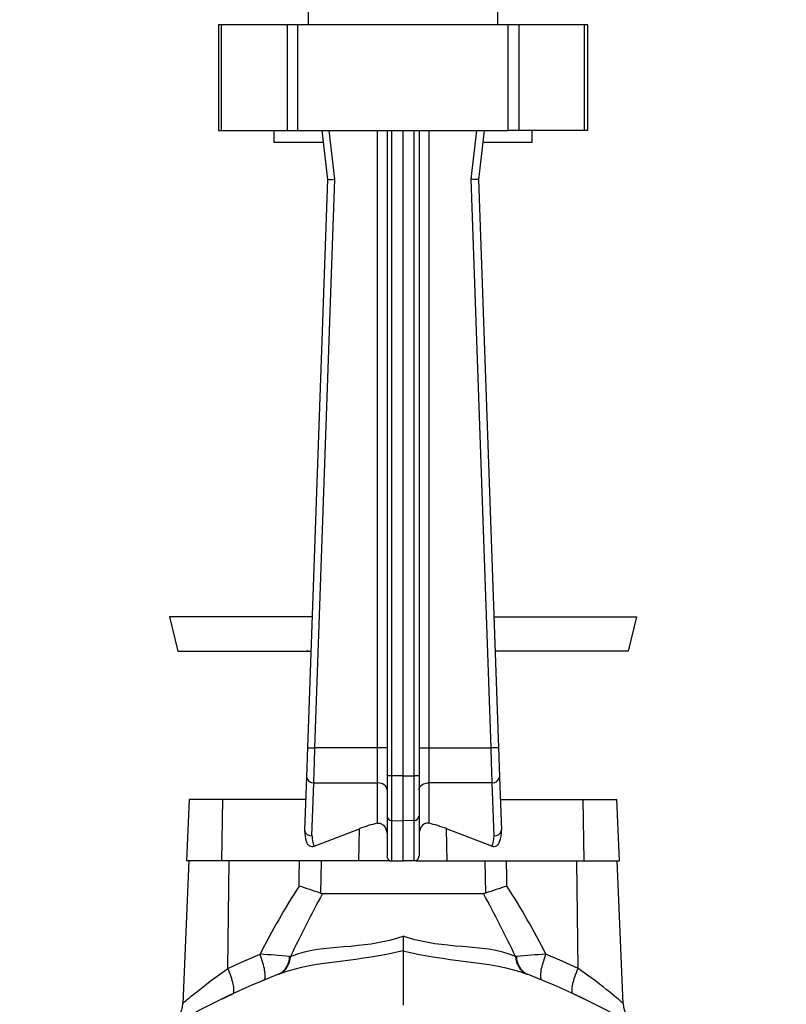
# Model space of a CAD drawing. Extents: x -4 to 1411, y -90 to 1805.
# Tile 8 of 9: x 1044 to 1355, y 1097 to 1497. Entities that reach past the tile are written whole.
import ezdxf

# ---------------------------------------------------------------- set-up
doc = ezdxf.new("R2010")
doc.units = 0
doc.layers.get('0').update_dxf_attribs({"linetype": 'CONTINUOUS'})

msp = doc.modelspace()

# ---------------------------------------------------------------- linework, layer by layer
at = {"color": 7, "linetype": 'CONTINUOUS'}
for p, q in [((1161.1, 1509.09), (1161.1, 1495.09)), ((1238.1, 1495.09), (1238.1, 1509.09)), ((1124.6, 1495.09), (1124.6, 1452.09)), ((1124.6, 1495.09), (1125.85, 1495.09)), ((1125.85, 1495.09), (1152.5, 1495.09)), ((1125.85, 1452.09), (1125.85, 1495.09)), ((1152.5, 1495.09), (1156.8, 1495.09)), ((1152.5, 1495.09), (1152.5, 1452.09)), ((1156.8, 1495.09), (1242.39, 1495.09)), ((1156.8, 1452.09), (1156.8, 1495.09)), ((1242.39, 1495.09), (1246.69, 1495.09)), ((1242.39, 1452.09), (1242.39, 1495.09)), ((1246.69, 1495.09), (1273.34, 1495.09)), ((1246.69, 1495.09), (1246.69, 1452.09)), ((1273.34, 1495.09), (1274.6, 1495.09)), ((1273.34, 1452.09), (1273.34, 1495.09)), ((1274.6, 1495.09), (1274.6, 1452.09)), ((1124.6, 1452.09), (1125.85, 1452.09)), ((1125.85, 1452.09), (1152.5, 1452.09)), ((1147.1, 1452.09), (1147.1, 1447.09)), ((1152.5, 1452.09), (1156.8, 1452.09)), ((1156.8, 1452.09), (1242.39, 1452.09)), ((1166.6, 1452.09), (1168.89, 1432.09)), ((1171.9, 1432.21), (1169.62, 1452.09)), ((1189.1, 1452.09), (1189.1, 1200.99)), ((1193.1, 1452.09), (1193.1, 1189.59)), ((1195.03, 1189.68), (1195.03, 1452.09)), ((1199.6, 1189.59), (1199.6, 1452.09)), ((1204.17, 1189.68), (1204.17, 1452.09)), ((1206.1, 1452.09), (1206.1, 1189.59)), ((1210.1, 1452.09), (1210.1, 1200.99)), ((1227.29, 1432.21), (1229.58, 1452.09)), ((1232.6, 1452.09), (1230.3, 1432.09)), ((1246.69, 1452.09), (1242.39, 1452.09)), ((1273.34, 1452.09), (1246.69, 1452.09)), ((1252.1, 1447.09), (1252.1, 1452.09)), ((1274.6, 1452.09), (1273.34, 1452.09)), ((1167.17, 1447.09), (1147.1, 1447.09)), ((1252.1, 1447.09), (1232.02, 1447.09)), ((1168.89, 1432.09), (1160.78, 1201.09)), ((1163.78, 1200.99), (1171.9, 1432.21)), ((1235.41, 1200.99), (1227.29, 1432.21)), ((1230.3, 1432.09), (1238.41, 1201.09)), ((1104.67, 1254.33), (1108.04, 1240.33)), ((1162.65, 1254.33), (1104.67, 1254.33)), ((1236.54, 1254.33), (1294.52, 1254.33)), ((1294.52, 1254.33), (1291.16, 1240.33)), ((1108.04, 1240.33), (1162.16, 1240.33)), ((1291.16, 1240.33), (1237.03, 1240.33)), ((1189.1, 1200.99), (1163.78, 1200.99)), ((1189.1, 1200.99), (1189.1, 1186.85)), ((1193.1, 1200.99), (1189.1, 1200.99)), ((1206.1, 1200.99), (1210.1, 1200.99)), ((1210.1, 1200.99), (1210.1, 1186.85)), ((1210.1, 1200.99), (1235.41, 1200.99)), ((1160.36, 1189.07), (1159.6, 1167.51)), ((1193.1, 1189.59), (1193.1, 1173.23)), ((1199.6, 1189.59), (1195.03, 1189.68)), ((1199.6, 1189.59), (1204.17, 1189.68)), ((1199.6, 1171.4), (1199.6, 1189.59)), ((1206.1, 1189.59), (1206.1, 1173.23)), ((1238.83, 1189.07), (1239.59, 1167.51)), ((1162.6, 1165.28), (1163.36, 1186.85)), ((1163.36, 1186.85), (1189.1, 1186.85)), ((1189.1, 1186.85), (1189.1, 1170.35)), ((1235.83, 1186.85), (1210.1, 1186.85)), ((1210.1, 1186.85), (1210.1, 1170.35)), ((1236.59, 1165.28), (1235.83, 1186.85)), ((1112.69, 1180.09), (1111.6, 1155.09)), ((1126.34, 1180.09), (1112.69, 1180.09)), ((1125.93, 1155.09), (1126.34, 1180.09)), ((1160.04, 1180.09), (1126.34, 1180.09)), ((1239.15, 1180.09), (1272.85, 1180.09)), ((1272.85, 1180.09), (1286.5, 1180.09)), ((1273.26, 1155.09), (1272.85, 1180.09)), ((1287.6, 1155.09), (1286.5, 1180.09)), ((1193.1, 1173.23), (1193.1, 1157.01)), ((1206.1, 1173.23), (1206.1, 1157.01)), ((1195.03, 1171.49), (1199.6, 1171.4)), ((1195.03, 1155.09), (1195.03, 1171.49)), ((1204.17, 1171.49), (1199.6, 1171.4)), ((1199.6, 1155.09), (1199.6, 1171.4)), ((1204.17, 1155.09), (1204.17, 1171.49)), ((1163.51, 1161.02), (1181.91, 1168.17)), ((1181.69, 1155.09), (1181.91, 1168.17)), ((1235.68, 1161.02), (1217.28, 1168.17)), ((1217.5, 1155.09), (1217.28, 1168.17)), ((1112.6, 1155.09), (1110.07, 1097.14)), ((1125.93, 1155.09), (1111.6, 1155.09)), ((1181.69, 1155.09), (1125.93, 1155.09)), ((1128.41, 1111.35), (1128.9, 1155.09)), ((1166.38, 1155.09), (1166.05, 1141.91)), ((1194.18, 1155.09), (1181.69, 1155.09)), ((1194.18, 1155.09), (1195.03, 1155.09)), ((1195.03, 1155.09), (1199.6, 1155.09)), ((1204.17, 1155.09), (1199.6, 1155.09)), ((1205.01, 1155.09), (1204.17, 1155.09)), ((1205.01, 1155.09), (1217.5, 1155.09)), ((1217.5, 1155.09), (1273.26, 1155.09)), ((1232.82, 1155.09), (1233.14, 1141.91)), ((1270.78, 1111.35), (1270.29, 1155.09)), ((1273.26, 1155.09), (1287.6, 1155.09)), ((1289.13, 1097.14), (1286.6, 1155.09)), ((1166.89, 1141.77), (1232.3, 1141.77)), ((1199.6, 1124.43), (1199.6, 1118.54)), ((1199.6, 1118.54), (1199.6, 1096.38)), ((1153.47, 1116.19), (1153.89, 1116.14)), ((1245.72, 1116.19), (1245.3, 1116.14)), ((1149.27, 1109.06), (1149.05, 1108.97)), ((1249.92, 1109.06), (1250.14, 1108.97))]:
    msp.add_line(p, q, dxfattribs=at)
for points in [[(1168.89, 1432.09), (1168.93, 1432.09), (1169.04, 1432.09), (1169.22, 1432.1), (1169.47, 1432.11), (1169.77, 1432.12), (1170.13, 1432.14), (1170.53, 1432.15), (1170.97, 1432.17), (1171.43, 1432.19), (1171.9, 1432.21)], [(1230.3, 1432.09), (1230.26, 1432.09), (1230.15, 1432.09), (1229.97, 1432.1), (1229.72, 1432.11), (1229.42, 1432.12), (1229.06, 1432.14), (1228.66, 1432.15), (1228.22, 1432.17), (1227.76, 1432.19), (1227.29, 1432.21)], [(1160.78, 1201.09), (1160.74, 1199.98), (1160.7, 1198.87), (1160.67, 1197.78), (1160.63, 1196.69), (1160.59, 1195.63), (1160.55, 1194.59), (1160.52, 1193.58), (1160.48, 1192.59), (1160.45, 1191.65), (1160.42, 1190.74), (1160.39, 1189.89), (1160.36, 1189.07)], [(1160.78, 1201.09), (1160.82, 1201.09), (1160.93, 1201.09), (1161.11, 1201.08), (1161.35, 1201.07), (1161.66, 1201.06), (1162.02, 1201.05), (1162.42, 1201.04), (1162.85, 1201.02), (1163.31, 1201.01), (1163.78, 1200.99)], [(1163.36, 1186.85), (1163.38, 1187.73), (1163.41, 1188.65), (1163.44, 1189.63), (1163.47, 1190.64), (1163.5, 1191.69), (1163.54, 1192.78), (1163.57, 1193.9), (1163.6, 1195.04), (1163.64, 1196.2), (1163.67, 1197.38), (1163.71, 1198.58), (1163.74, 1199.78), (1163.78, 1200.99)], [(1238.41, 1201.09), (1238.37, 1201.09), (1238.26, 1201.09), (1238.08, 1201.08), (1237.84, 1201.07), (1237.53, 1201.06), (1237.17, 1201.05), (1236.77, 1201.04), (1236.34, 1201.02), (1235.88, 1201.01), (1235.41, 1200.99)], [(1235.83, 1186.85), (1235.81, 1187.73), (1235.78, 1188.65), (1235.75, 1189.63), (1235.72, 1190.64), (1235.69, 1191.69), (1235.66, 1192.78), (1235.62, 1193.9), (1235.59, 1195.04), (1235.55, 1196.2), (1235.52, 1197.38), (1235.48, 1198.58), (1235.45, 1199.78), (1235.41, 1200.99)], [(1238.41, 1201.09), (1238.45, 1199.98), (1238.49, 1198.87), (1238.53, 1197.78), (1238.56, 1196.69), (1238.6, 1195.63), (1238.64, 1194.59), (1238.67, 1193.58), (1238.71, 1192.59), (1238.74, 1191.65), (1238.77, 1190.74), (1238.8, 1189.89), (1238.83, 1189.07)], [(1195.03, 1171.49), (1195.02, 1172.13), (1195.02, 1172.83), (1195.02, 1173.59), (1195.02, 1174.4), (1195.02, 1175.27), (1195.02, 1176.18), (1195.01, 1177.14), (1195.01, 1178.15), (1195.01, 1179.19), (1195.01, 1180.27), (1195.01, 1181.38), (1195.02, 1182.52), (1195.02, 1183.68), (1195.02, 1184.86), (1195.02, 1186.05), (1195.02, 1187.26), (1195.02, 1188.47), (1195.03, 1189.68)], [(1204.17, 1171.49), (1204.17, 1172.13), (1204.17, 1172.83), (1204.17, 1173.59), (1204.17, 1174.4), (1204.17, 1175.27), (1204.18, 1176.18), (1204.18, 1177.14), (1204.18, 1178.15), (1204.18, 1179.19), (1204.18, 1180.27), (1204.18, 1181.38), (1204.18, 1182.52), (1204.17, 1183.68), (1204.17, 1184.86), (1204.17, 1186.05), (1204.17, 1187.26), (1204.17, 1188.47), (1204.17, 1189.68)], [(1193.1, 1184.02), (1193.05, 1184.42), (1192.93, 1184.81), (1192.73, 1185.19), (1192.46, 1185.55), (1192.12, 1185.87), (1191.72, 1186.16), (1191.26, 1186.4), (1190.76, 1186.59), (1190.22, 1186.73), (1189.66, 1186.82), (1189.1, 1186.85)], [(1206.1, 1184.02), (1206.14, 1184.42), (1206.26, 1184.81), (1206.46, 1185.19), (1206.73, 1185.55), (1207.07, 1185.87), (1207.48, 1186.16), (1207.93, 1186.4), (1208.43, 1186.59), (1208.97, 1186.73), (1209.53, 1186.82), (1210.1, 1186.85)], [(1189.1, 1170.35), (1189.55, 1170.41), (1190.03, 1170.39), (1190.48, 1170.29), (1190.92, 1170.11), (1191.31, 1169.87), (1191.67, 1169.57), (1192.1, 1169.07), (1192.46, 1168.48), (1192.81, 1167.62), (1193.02, 1166.69), (1193.1, 1165.64)], [(1210.1, 1170.35), (1209.64, 1170.41), (1209.16, 1170.39), (1208.71, 1170.29), (1208.27, 1170.11), (1207.88, 1169.87), (1207.52, 1169.57), (1207.09, 1169.07), (1206.73, 1168.48), (1206.39, 1167.62), (1206.17, 1166.69), (1206.1, 1165.64)], [(1157.34, 1144.84), (1157.43, 1148.5), (1157.57, 1155.09)], [(1241.85, 1144.84), (1241.77, 1148.5), (1241.62, 1155.09)], [(1166.05, 1141.91), (1166.46, 1141.8), (1166.89, 1141.77)], [(1233.14, 1141.91), (1232.73, 1141.8), (1232.3, 1141.77)], [(1153.89, 1116.14), (1156.39, 1117.13), (1159.03, 1117.94), (1161.8, 1118.6), (1164.69, 1119.12), (1167.26, 1119.47), (1169.93, 1119.75), (1172.68, 1119.99), (1175.51, 1120.22), (1178.4, 1120.46), (1181.35, 1120.74), (1183.99, 1121.03), (1186.66, 1121.4), (1189.36, 1121.84), (1192.06, 1122.38), (1194.73, 1123.01), (1197.48, 1123.77), (1199.6, 1124.43)], [(1245.3, 1116.14), (1242.81, 1117.13), (1240.17, 1117.94), (1237.39, 1118.6), (1234.5, 1119.12), (1231.93, 1119.47), (1229.26, 1119.75), (1226.51, 1119.99), (1223.68, 1120.22), (1220.79, 1120.46), (1217.84, 1120.74), (1215.2, 1121.03), (1212.53, 1121.4), (1209.83, 1121.84), (1207.14, 1122.38), (1204.46, 1123.01), (1201.71, 1123.77), (1199.6, 1124.43)], [(1128.41, 1111.35), (1134.91, 1114.29), (1141.48, 1117.09)], [(1142.96, 1106.53), (1143.15, 1106.64), (1143.3, 1106.83), (1143.42, 1107.08), (1143.51, 1107.4), (1143.57, 1107.79), (1143.59, 1108.24), (1143.59, 1108.74), (1143.54, 1109.31), (1143.47, 1109.92), (1143.36, 1110.59), (1143.23, 1111.29), (1143.06, 1112.04), (1142.86, 1112.83), (1142.63, 1113.64), (1142.38, 1114.48), (1142.1, 1115.34), (1141.8, 1116.21), (1141.48, 1117.09)], [(1199.6, 1118.54), (1199.01, 1118.4), (1195.96, 1117.7), (1192.89, 1117.07), (1189.82, 1116.49), (1186.69, 1115.96), (1183.57, 1115.48), (1180.47, 1115.04), (1177.22, 1114.61), (1174.01, 1114.21), (1170.85, 1113.8), (1167.68, 1113.36), (1164.59, 1112.89), (1161.56, 1112.37), (1158.34, 1111.72), (1155.23, 1110.97), (1152.19, 1110.09), (1149.27, 1109.06)], [(1199.6, 1118.54), (1200.18, 1118.4), (1203.24, 1117.7), (1206.3, 1117.07), (1209.37, 1116.49), (1212.5, 1115.96), (1215.62, 1115.48), (1218.72, 1115.04), (1221.97, 1114.61), (1225.18, 1114.21), (1228.35, 1113.8), (1231.51, 1113.36), (1234.61, 1112.89), (1237.63, 1112.37), (1240.85, 1111.72), (1243.96, 1110.97), (1247, 1110.09), (1249.92, 1109.06)], [(1256.23, 1106.53), (1256.04, 1106.64), (1255.89, 1106.83), (1255.77, 1107.08), (1255.68, 1107.4), (1255.62, 1107.79), (1255.6, 1108.24), (1255.61, 1108.74), (1255.65, 1109.31), (1255.72, 1109.92), (1255.83, 1110.59), (1255.96, 1111.29), (1256.13, 1112.04), (1256.33, 1112.83), (1256.56, 1113.64), (1256.81, 1114.48), (1257.09, 1115.34), (1257.39, 1116.21), (1257.71, 1117.09)], [(1270.78, 1111.35), (1264.28, 1114.29), (1257.71, 1117.09)], [(1110.07, 1097.14), (1110.07, 1097.14), (1110.08, 1097.16), (1110.22, 1097.28), (1110.49, 1097.51), (1110.88, 1097.84), (1111.39, 1098.27), (1112.04, 1098.81), (1112.79, 1099.44), (1113.64, 1100.14), (1114.57, 1100.91), (1115.73, 1101.84), (1116.98, 1102.84), (1118.3, 1103.89), (1119.7, 1104.97), (1121.38, 1106.25), (1123.15, 1107.57), (1124.97, 1108.91), (1126.85, 1110.25), (1128.41, 1111.35)], [(1130.36, 1100.99), (1130.53, 1101.11), (1130.67, 1101.3), (1130.78, 1101.56), (1130.85, 1101.87), (1130.89, 1102.26), (1130.89, 1102.7), (1130.86, 1103.19), (1130.79, 1103.75), (1130.69, 1104.35), (1130.55, 1105), (1130.39, 1105.69), (1130.19, 1106.42), (1129.96, 1107.19), (1129.7, 1107.98), (1129.41, 1108.8), (1129.1, 1109.64), (1128.76, 1110.49), (1128.41, 1111.35)], [(1268.83, 1100.99), (1268.66, 1101.11), (1268.52, 1101.3), (1268.41, 1101.56), (1268.34, 1101.87), (1268.3, 1102.26), (1268.3, 1102.7), (1268.33, 1103.19), (1268.4, 1103.75), (1268.5, 1104.35), (1268.64, 1105), (1268.8, 1105.69), (1269, 1106.42), (1269.23, 1107.19), (1269.49, 1107.98), (1269.78, 1108.8), (1270.09, 1109.64), (1270.43, 1110.49), (1270.78, 1111.35)], [(1289.13, 1097.14), (1289.13, 1097.14), (1289.11, 1097.16), (1288.97, 1097.27), (1288.72, 1097.49), (1288.32, 1097.83), (1287.8, 1098.27), (1287.16, 1098.8), (1286.43, 1099.42), (1285.57, 1100.13), (1284.62, 1100.91), (1283.48, 1101.83), (1282.24, 1102.82), (1280.9, 1103.87), (1279.49, 1104.97), (1277.82, 1106.24), (1276.08, 1107.54), (1274.24, 1108.89), (1272.34, 1110.25), (1270.78, 1111.35)], [(1126.25, 1099.04), (1127.91, 1099.84), (1130.36, 1100.99)], [(1272.95, 1099.04), (1271.28, 1099.84), (1268.83, 1100.99)]]:
    msp.add_lwpolyline(points, dxfattribs=at)
for centre, radius, start, end in [((1160.33, 1230.33), 10, 79.5046, 90), ((1238.86, 1230.33), 10, 90, 100.4954), ((1163.02, 1189.53), 2.7, 189.6921, 277.1087), ((1194.56, 1178.68), 11.01, 87.5512, 97.6222), ((1204.64, 1178.68), 11.01, 82.3778, 92.4488), ((1236.17, 1189.53), 2.7, 262.8913, 350.3079), ((1194.96, 1173.36), 1.87, 184.2211, 272.0072), ((1204.23, 1173.36), 1.87, 267.9928, 355.7789), ((1199.6, 1122.65), 48.84, 102.418, 111.2369), ((1199.59, 1122.65), 48.84, 68.7631, 77.582), ((1171.6, 1167.09), 12, 177.9887, 200.7349), ((1162.27, 1167.97), 2.7, 189.6913, 277.1095), ((1171.6, 1164.97), 9, 177.9889, 206.0083), ((1227.6, 1164.97), 9, 333.9917, 2.0111), ((1236.92, 1167.97), 2.7, 262.8905, 350.3087), ((1227.6, 1167.09), 12, 339.2651, 2.0113), ((1162.79, 1163.4), 2.48, 192.9292, 286.8019), ((1236.4, 1163.4), 2.48, 253.1981, 347.0708), ((1195.22, 1156.94), 2.13, 178.0844, 240.5902), ((1203.97, 1156.94), 2.13, 299.4098, 1.9156), ((1421.72, 975.25), 314.09, 147.3218, 153.1555), ((1536.4, 938.21), 421.87, 151.1506, 155.0543), ((1074.88, 885.8), 271.85, 70.4058, 72.3421), ((862.79, 938.21), 421.87, 24.9457, 28.8494), ((1324.31, 885.8), 271.85, 107.6579, 109.5942), ((977.47, 975.25), 314.09, 26.8445, 32.6782), ((1134.41, 943.1), 174.13, 83.7174, 87.6755), ((1264.78, 943.1), 174.13, 92.3245, 96.2826), ((1145.53, 1116.09), 7.94, 296.3328, 0.6901), ((1145.72, 1116.43), 8.18, 295.7607, 357.9707), ((1253.47, 1116.43), 8.18, 182.0293, 244.2393), ((1253.66, 1116.09), 7.94, 179.3099, 243.6672), ((1266.51, 808.09), 323, 111.3248, 133.5971), ((1132.68, 808.09), 323, 46.4029, 68.6752), ((1098.09, 1097.66), 11.99, 300.5235, 357.5394), ((1301.1, 1097.65), 11.98, 182.4241, 239.4864)]:
    msp.add_arc(centre, radius, start, end, dxfattribs=at)

doc.saveas('drawing.dxf')
